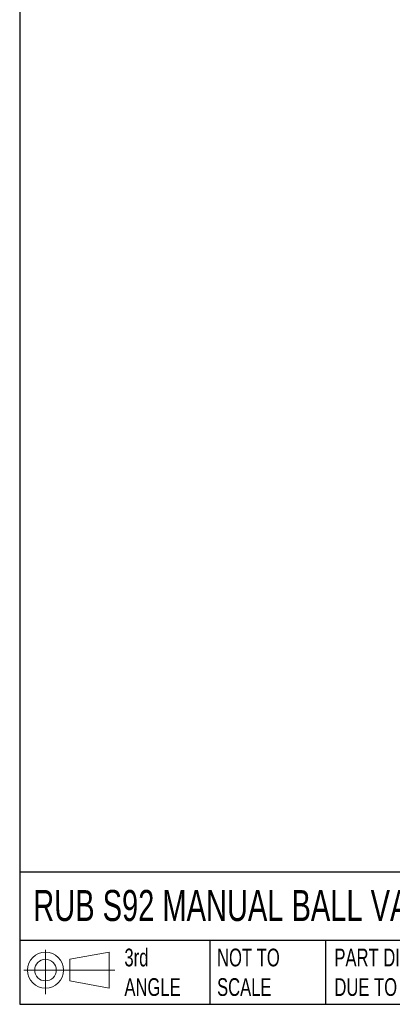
# Model space of a CAD drawing. Header units: inches. Extents: x 0.5 to 21.5, y 0.5 to 16.5.
# Tile 1 of 11: x 0.5 to 4, y 0.5 to 9.8. Entities that reach past the tile are written whole.
import ezdxf

# ---------------------------------------------------------------- set-up
doc = ezdxf.new("R2010")
doc.units = ezdxf.units.IN
doc.header["$LTSCALE"] = 2
doc.header["$MEASUREMENT"] = 0
doc.linetypes.add('SLD-Solid', pattern=[0])
doc.layers.add('SLD-DEFPOINTS', color=7, linetype='Continuous')
doc.layers.add('TEXT', color=140, linetype='SLD-Solid', lineweight=25)
doc.styles.add('SLDTEXTSTYLE0', font='TXT', dxfattribs={"width": 0.7})

# ---------------------------------------------------------------- blocks, each defined once
blk = doc.blocks.new('Block11')
at = {"color": 7, "linetype": 'SLD-Solid', "lineweight": 18}
for p, q in [((0.2038, 0.4182), (0.2038, 0)), ((0.4315, 0.3281), (0.8012, 0.3962)), ((0.8012, 0.3962), (0.8012, 0.0576)), ((0.4315, 0.1257), (0.4315, 0.3281)), ((0, 0.2269), (0.8562, 0.2269)), ((0.4315, 0.1257), (0.8012, 0.0576))]:
    blk.add_line(p, q, dxfattribs=at)
for radius in [0.1693, 0.1012]:
    blk.add_circle((0.2038, 0.2269), radius, dxfattribs=at)
blk = doc.blocks.new('Block12')
at = {"layer": 'SLD-DEFPOINTS'}
blk.add_blockref('Block11', (0, 0), dxfattribs=at)

msp = doc.modelspace()

# ---------------------------------------------------------------- linework, layer by layer
at = {"layer": 'TEXT'}
for p, q in [((0.5, 16.5), (0.5, 0.5)), ((21.5, 1.7422), (0.5, 1.7422)), ((21.5, 1.1), (0.5, 1.1)), ((2.287, 1.1), (2.287, 0.5)), ((3.373, 1.1), (3.373, 0.5)), ((0.5, 0.5), (21.5, 0.5))]:
    msp.add_line(p, q, dxfattribs=at)

# ---------------------------------------------------------------- block references
at = {"layer": 'SLD-DEFPOINTS'}
msp.add_blockref('Block12', (0.5384, 0.5948), dxfattribs=at)

# ---------------------------------------------------------------- texts
at = {"layer": 'TEXT', "attachment_point": 1, "style": 'SLDTEXTSTYLE0'}
for s, insert, char_height in [('RUB S92 MANUAL BALL VALVE', (0.6272, 1.5749), 0.291667), ('3rd^JANGLE', (1.4843, 1.0234), 0.16667), ('NOT TO^JSCALE', (2.3549, 1.0234), 0.166667), ("PART DIMENSIONS MAY DIFFER SLIGHTLY ^JDUE TO MANUFACTURER'S VARIANCES", (3.4577, 1.0234), 0.166667)]:
    msp.add_mtext(s, dxfattribs=dict(at, insert=insert, char_height=char_height))

doc.saveas('drawing.dxf')
